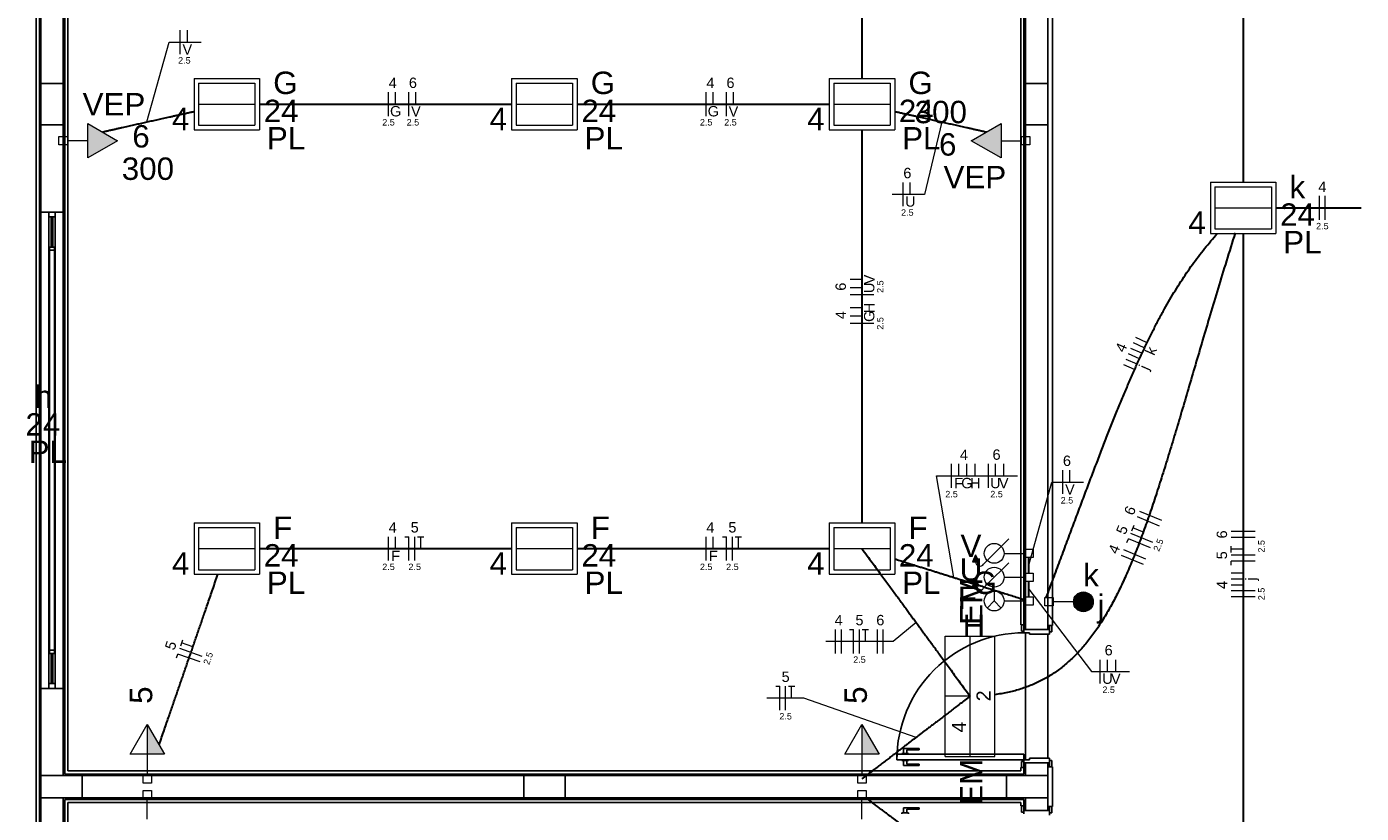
# Model space of a CAD drawing. Header units: millimetres. Extents: x -35 to 343, y 0 to 93.
# Tile 7 of 128: x -26.72 to -15.51, y 26.57 to 33.18. Entities that reach past the tile are written whole.
import ezdxf

# ---------------------------------------------------------------- set-up
doc = ezdxf.new("R2010")
doc.units = ezdxf.units.MM
for name, color, linetype, lineweight in [('EL-Condutos', 3, 'Continuous', 30), ('EL-Fios', 1, 'Continuous', 20), ('EL-Textos fios', 1, 'Continuous', 20), ('EL-Textos pontos', 2, 'Continuous', 20), ('P-SIMBOL', 3, 'Continuous', 20)]:
    doc.layers.add(name, color=color, linetype=linetype, lineweight=lineweight)
doc.styles.add('Arial', font='arial.ttf')

msp = doc.modelspace()

# ---------------------------------------------------------------- hatches: boundary and pattern name
at = {"layer": 'P-SIMBOL', "linetype": 'Continuous'}
for points in [[(-26.20702, 32.07939), (-25.95702, 32.22339), (-26.20702, 32.36839)], [(-18.53902, 32.36839), (-18.78902, 32.22339), (-18.53902, 32.07939)], [(-18.75302, 28.74439), (-18.78002, 28.68539), (-18.72702, 28.68539)], [(-18.75302, 28.54439), (-18.78002, 28.48539), (-18.72702, 28.48539)], [(-25.70702, 27.06939), (-25.70702, 27.31939), (-25.56202, 27.06939)], [(-19.70702, 27.06939), (-19.70702, 27.31939), (-19.56202, 27.06939)]]:
    msp.add_hatch(color=256, dxfattribs=at).paths.add_polyline_path(points)

# ---------------------------------------------------------------- linework, layer by layer
at = {"color": 1}
for p, q in [((-26.64002, 61.29039), (-26.64002, 15.19739)), ((-26.61302, 15.22339), (-26.61302, 61.29039)), ((-26.60002, 15.23739), (-26.60002, 61.29039)), ((-18.10702, 40.27039), (-18.10702, 28.15039)), ((-26.40002, 38.15739), (-26.40002, 26.90339)), ((-26.37302, 26.93039), (-26.37302, 38.13039)), ((-18.37302, 38.13039), (-18.37302, 28.15739)), ((-18.34702, 28.15739), (-18.34702, 38.15739)), ((-18.33302, 32.70339), (-18.33302, 38.17039)), ((-18.14702, 32.70339), (-18.14702, 38.17039)), ((-26.41302, 37.43739), (-26.41302, 27.62339)), ((-26.60002, 33.43739), (-26.60002, 32.70339)), ((-26.41302, 32.70339), (-26.41302, 33.43739)), ((-26.41302, 32.70339), (-26.60002, 32.70339)), ((-26.60002, 32.70339), (-26.60002, 32.35739)), ((-26.60002, 32.70339), (-26.41302, 32.70339)), ((-26.41302, 32.35739), (-26.41302, 32.70339)), ((-18.14702, 32.70339), (-18.33302, 32.70339)), ((-18.33302, 32.70339), (-18.33302, 32.35739)), ((-18.33302, 32.70339), (-18.14702, 32.70339)), ((-18.33302, 32.35739), (-18.33302, 32.70339)), ((-18.14702, 32.35739), (-18.14702, 32.70339)), ((-26.60002, 32.35739), (-26.41302, 32.35739)), ((-26.41302, 32.35739), (-26.60002, 32.35739)), ((-26.60002, 32.35739), (-26.60002, 31.62339)), ((-26.41302, 31.62339), (-26.41302, 32.35739)), ((-18.33302, 32.35739), (-18.14702, 32.35739)), ((-18.33302, 32.35739), (-18.33302, 28.11739)), ((-18.14702, 32.35739), (-18.33302, 32.35739)), ((-18.14702, 28.11739), (-18.14702, 32.35739)), ((-26.60002, 31.62339), (-26.53302, 31.62339)), ((-26.48002, 31.62339), (-26.53302, 31.62339)), ((-26.53302, 31.62339), (-26.53302, 31.58339)), ((-26.48002, 31.62339), (-26.41302, 31.62339)), ((-26.48002, 31.58339), (-26.48002, 31.62339)), ((-26.53302, 31.58339), (-26.48002, 31.58339)), ((-26.53302, 27.66339), (-26.53302, 31.58339)), ((-26.50002, 31.58339), (-26.51302, 31.58339)), ((-26.51302, 31.58339), (-26.51302, 31.33039)), ((-26.50002, 31.33039), (-26.50002, 31.58339)), ((-26.48002, 31.58339), (-26.48002, 27.66339)), ((-26.48702, 31.33039), (-26.52702, 31.33039)), ((-26.52702, 31.33039), (-26.52702, 31.30339)), ((-26.52702, 31.30339), (-26.48702, 31.30339)), ((-26.52702, 27.94339), (-26.52702, 31.30339)), ((-26.51302, 31.33039), (-26.50002, 31.33039)), ((-26.48702, 31.30339), (-26.48702, 31.33039)), ((-26.48702, 31.30339), (-26.48702, 27.94339)), ((-18.37302, 28.15739), (-18.36702, 28.15739)), ((-18.36702, 28.15739), (-18.34702, 28.15739)), ((-18.36702, 28.10339), (-18.36702, 28.15739)), ((-18.34702, 28.15739), (-18.33302, 28.15739)), ((-18.34702, 28.15739), (-18.34702, 28.10339)), ((-18.14702, 28.15039), (-18.13302, 28.15039)), ((-18.13302, 28.15039), (-18.11302, 28.15039)), ((-18.13302, 28.09739), (-18.13302, 28.15039)), ((-18.11302, 28.15039), (-18.10702, 28.15039)), ((-18.11302, 28.15039), (-18.11302, 28.09739)), ((-18.34702, 28.10339), (-18.36702, 28.10339)), ((-18.34702, 28.11739), (-18.13302, 28.11739)), ((-18.34702, 28.09039), (-18.34702, 28.10339)), ((-18.30002, 28.09039), (-18.34702, 28.09039)), ((-18.33302, 27.02339), (-18.33302, 28.09039)), ((-18.30002, 28.07739), (-18.30002, 28.09039)), ((-18.13302, 28.07739), (-18.30002, 28.07739)), ((-18.14702, 27.03739), (-18.14702, 28.07739)), ((-18.11302, 28.09739), (-18.13302, 28.09739)), ((-18.13302, 28.09739), (-18.13302, 28.07739)), ((-26.48702, 27.94339), (-26.52702, 27.94339)), ((-26.52702, 27.94339), (-26.52702, 27.91739)), ((-26.52702, 27.91739), (-26.48702, 27.91739)), ((-26.50002, 27.91739), (-26.51302, 27.91739)), ((-26.51302, 27.91739), (-26.51302, 27.66339)), ((-26.50002, 27.66339), (-26.50002, 27.91739)), ((-26.48702, 27.91739), (-26.48702, 27.94339)), ((-26.53302, 27.62339), (-26.60002, 27.62339)), ((-26.60002, 27.62339), (-26.60002, 26.89039)), ((-26.48002, 27.66339), (-26.53302, 27.66339)), ((-26.53302, 27.66339), (-26.53302, 27.62339)), ((-26.53302, 27.62339), (-26.48002, 27.62339)), ((-26.51302, 27.66339), (-26.50002, 27.66339)), ((-26.48002, 27.62339), (-26.48002, 27.66339)), ((-26.41302, 27.62339), (-26.48002, 27.62339)), ((-26.41302, 27.62339), (-26.41302, 26.89039)), ((-19.22602, 27.11939), (-19.35802, 27.11939)), ((-19.35802, 27.11939), (-19.35802, 27.07739)), ((-19.22602, 27.10739), (-19.22602, 27.11939)), ((-19.41302, 27.07039), (-18.34702, 27.07039)), ((-19.41302, 27.02339), (-19.41302, 27.07039)), ((-18.34702, 27.02339), (-19.41302, 27.02339)), ((-19.37302, 27.07039), (-19.37302, 27.07739)), ((-19.37302, 27.07739), (-19.34502, 27.07739)), ((-19.37302, 27.02339), (-19.37302, 27.01739)), ((-19.37302, 27.01739), (-19.34502, 27.01739)), ((-19.35802, 26.97439), (-19.35802, 27.01739)), ((-19.34502, 27.07739), (-19.31702, 27.07739)), ((-19.34502, 27.01739), (-19.31702, 27.01739)), ((-19.33102, 27.07739), (-19.33102, 27.10739)), ((-19.33102, 27.10739), (-19.22602, 27.10739)), ((-19.33102, 27.01739), (-19.33102, 26.98739)), ((-19.31702, 27.07739), (-19.31702, 27.07039)), ((-19.31702, 27.01739), (-19.31702, 27.02339)), ((-18.36702, 26.95739), (-18.36702, 27.01039)), ((-18.36702, 27.01039), (-18.34702, 27.01039)), ((-18.34702, 27.07039), (-18.34702, 27.02339)), ((-18.34702, 27.02339), (-18.30002, 27.02339)), ((-18.34702, 27.01039), (-18.34702, 27.02339)), ((-18.34702, 27.01039), (-18.34702, 26.95739)), ((-18.30002, 27.03739), (-18.13302, 27.03739)), ((-18.30002, 27.02339), (-18.30002, 27.03739)), ((-18.13302, 27.03739), (-18.13302, 27.01739)), ((-18.13302, 27.01739), (-18.11302, 27.01739)), ((-18.13302, 26.96339), (-18.13302, 27.01739)), ((-18.11302, 27.01739), (-18.11302, 26.96339)), ((-26.40002, 26.90339), (-18.34702, 26.90339)), ((-18.37302, 26.93039), (-26.37302, 26.93039)), ((-19.22602, 26.97439), (-19.35802, 26.97439)), ((-19.33102, 26.98739), (-19.22602, 26.98739)), ((-19.22602, 26.98739), (-19.22602, 26.97439)), ((-18.37302, 26.95739), (-18.37302, 26.93039)), ((-18.36702, 26.95739), (-18.37302, 26.95739)), ((-18.34702, 26.95739), (-18.36702, 26.95739)), ((-18.13302, 26.99739), (-18.34702, 26.99739)), ((-18.33302, 26.95739), (-18.34702, 26.95739)), ((-18.34702, 26.90339), (-18.34702, 26.95739)), ((-18.33302, 26.99739), (-18.33302, 26.89039)), ((-18.14702, 26.89039), (-18.14702, 26.99739)), ((-18.14702, 26.96339), (-18.13302, 26.96339)), ((-18.11302, 26.96339), (-18.13302, 26.96339)), ((-18.11302, 26.96339), (-18.10702, 26.96339)), ((-18.10702, 26.96339), (-18.10702, 26.63039)), ((-26.25302, 26.89039), (-26.60002, 26.89039)), ((-26.60002, 26.89039), (-26.60002, 26.70339)), ((-26.60002, 26.89039), (-26.41302, 26.89039)), ((-26.41302, 26.89039), (-18.33302, 26.89039)), ((-26.25302, 26.70339), (-26.25302, 26.89039)), ((-22.54702, 26.89039), (-26.25302, 26.89039)), ((-26.25302, 26.89039), (-26.25302, 26.70339)), ((-22.20002, 26.89039), (-22.54702, 26.89039)), ((-22.54702, 26.89039), (-22.54702, 26.70339)), ((-22.54702, 26.70339), (-22.54702, 26.89039)), ((-22.20002, 26.70339), (-22.20002, 26.89039)), ((-18.49302, 26.89039), (-22.20002, 26.89039)), ((-22.20002, 26.89039), (-22.20002, 26.70339)), ((-18.14702, 26.89039), (-18.49302, 26.89039)), ((-18.49302, 26.89039), (-18.49302, 26.70339)), ((-18.49302, 26.70339), (-18.49302, 26.89039)), ((-18.33302, 26.89039), (-18.14702, 26.89039)), ((-18.14702, 26.70339), (-18.14702, 26.89039)), ((-26.60002, 26.70339), (-26.25302, 26.70339)), ((-26.41302, 26.70339), (-26.60002, 26.70339)), ((-26.60002, 26.70339), (-26.60002, 25.97039)), ((-26.41302, 25.97039), (-26.41302, 26.70339)), ((-18.33302, 26.70339), (-26.41302, 26.70339)), ((-18.34702, 26.69039), (-26.40002, 26.69039)), ((-26.40002, 26.69039), (-26.40002, 25.97039)), ((-26.25302, 26.70339), (-22.54702, 26.70339)), ((-22.54702, 26.70339), (-22.20002, 26.70339)), ((-22.20002, 26.70339), (-18.49302, 26.70339)), ((-18.49302, 26.70339), (-18.14702, 26.70339)), ((-18.34702, 26.63739), (-18.34702, 26.69039)), ((-18.14702, 26.70339), (-18.33302, 26.70339)), ((-18.33302, 26.70339), (-18.33302, 26.59739)), ((-18.14702, 26.59739), (-18.14702, 26.70339)), ((-26.37302, 26.66339), (-18.37302, 26.66339)), ((-26.37302, 25.97039), (-26.37302, 26.66339)), ((-19.37302, 26.57039), (-19.37302, 26.57739)), ((-19.37302, 26.57739), (-19.34502, 26.57739)), ((-19.22602, 26.61939), (-19.35802, 26.61939)), ((-19.35802, 26.61939), (-19.35802, 26.57739)), ((-19.34502, 26.57739), (-19.31702, 26.57739)), ((-19.33102, 26.57739), (-19.33102, 26.60739)), ((-19.33102, 26.60739), (-19.22602, 26.60739)), ((-19.31702, 26.57739), (-19.31702, 26.57039)), ((-19.22602, 26.60739), (-19.22602, 26.61939)), ((-18.37302, 26.66339), (-18.37302, 26.63739)), ((-18.37302, 26.63739), (-18.36702, 26.63739)), ((-18.34702, 26.63739), (-18.36702, 26.63739)), ((-18.36702, 26.63739), (-18.36702, 26.58339)), ((-18.36702, 26.58339), (-18.34702, 26.58339)), ((-18.34702, 26.63739), (-18.33302, 26.63739)), ((-18.34702, 26.58339), (-18.34702, 26.63739)), ((-18.13302, 26.59739), (-18.34702, 26.59739)), ((-18.34702, 26.58339), (-18.34702, 26.57039)), ((-18.14702, 26.63039), (-18.13302, 26.63039)), ((-18.11302, 26.63039), (-18.13302, 26.63039)), ((-18.13302, 26.63039), (-18.13302, 26.57739)), ((-18.13302, 26.57739), (-18.11302, 26.57739)), ((-18.13302, 26.55739), (-18.13302, 26.57739)), ((-18.11302, 26.63039), (-18.10702, 26.63039)), ((-18.11302, 26.57739), (-18.11302, 26.63039))]:
    msp.add_line(p, q, dxfattribs=at)
msp.add_arc((-18.34702, 27.02339), 1.06667, 89.9678, 179.968, dxfattribs=at)
at = {"layer": 'EL-Condutos', "linetype": 'Continuous'}
for points in [[(-16.50702, 38.02873), (-16.50702, 37.73719), (-16.50702, 37.46353), (-16.50702, 37.20646), (-16.50702, 36.96471), (-16.50702, 36.737), (-16.50702, 36.52206), (-16.50702, 36.3186), (-16.50702, 36.12536), (-16.50702, 35.94105), (-16.50702, 35.76441), (-16.50702, 35.59415), (-16.50702, 35.42899), (-16.50702, 35.26766), (-16.50702, 35.10889), (-16.50702, 34.95139), (-16.50702, 34.79389), (-16.50702, 34.63512), (-16.50702, 34.47379), (-16.50702, 34.30864), (-16.50702, 34.13837), (-16.50702, 33.96173), (-16.50702, 33.77742), (-16.50702, 33.58418), (-16.50702, 33.38073), (-16.50702, 33.16579), (-16.50702, 32.93808), (-16.50702, 32.69633), (-16.50702, 32.43926), (-16.50702, 32.16559), (-16.50702, 31.87405)], [(-19.70702, 36.04819), (-19.70702, 35.89444), (-19.70702, 35.74973), (-19.70702, 35.61341), (-19.70702, 35.48484), (-19.70702, 35.36338), (-19.70702, 35.24837), (-19.70702, 35.13917), (-19.70702, 35.03514), (-19.70702, 34.93562), (-19.70702, 34.83998), (-19.70702, 34.74757), (-19.70702, 34.65774), (-19.70702, 34.56984), (-19.70702, 34.48323), (-19.70702, 34.39727), (-19.70702, 34.3113), (-19.70702, 34.22468), (-19.70702, 34.13677), (-19.70702, 34.04692), (-19.70702, 33.95448), (-19.70702, 33.85881), (-19.70702, 33.75926), (-19.70702, 33.65518), (-19.70702, 33.54594), (-19.70702, 33.43087), (-19.70702, 33.30935), (-19.70702, 33.18072), (-19.70702, 33.04433), (-19.70702, 32.89954), (-19.70702, 32.74571)], [(-24.76337, 32.53039), (-24.66823, 32.53039), (-24.57821, 32.53039), (-24.49293, 32.53039), (-24.41203, 32.53039), (-24.33515, 32.53039), (-24.26192, 32.53039), (-24.19198, 32.53039), (-24.12496, 32.53039), (-24.06049, 32.53039), (-23.99821, 32.53039), (-23.93776, 32.53039), (-23.87877, 32.53039), (-23.82087, 32.53039), (-23.7637, 32.53039), (-23.70689, 32.53039), (-23.65008, 32.53039), (-23.5929, 32.53039), (-23.53499, 32.53039), (-23.47598, 32.53039), (-23.41551, 32.53039), (-23.35321, 32.53039), (-23.28871, 32.53039), (-23.22165, 32.53039), (-23.15167, 32.53039), (-23.07839, 32.53039), (-23.00146, 32.53039), (-22.92051, 32.53039), (-22.83517, 32.53039), (-22.74507, 32.53039), (-22.64986, 32.53039)], [(-22.09638, 32.53039), (-22.00123, 32.53039), (-21.91121, 32.53039), (-21.82593, 32.53039), (-21.74504, 32.53039), (-21.66816, 32.53039), (-21.59493, 32.53039), (-21.525, 32.53039), (-21.45798, 32.53039), (-21.39352, 32.53039), (-21.33126, 32.53039), (-21.27082, 32.53039), (-21.21184, 32.53039), (-21.15396, 32.53039), (-21.0968, 32.53039), (-21.04002, 32.53039), (-20.98323, 32.53039), (-20.92608, 32.53039), (-20.86819, 32.53039), (-20.80921, 32.53039), (-20.74877, 32.53039), (-20.68651, 32.53039), (-20.62205, 32.53039), (-20.55503, 32.53039), (-20.4851, 32.53039), (-20.41187, 32.53039), (-20.335, 32.53039), (-20.2541, 32.53039), (-20.16882, 32.53039), (-20.0788, 32.53039), (-19.98366, 32.53039)], [(-26.08371, 32.29731), (-26.05345, 32.3041), (-26.02429, 32.31064), (-25.99617, 32.31695), (-25.96899, 32.32305), (-25.94266, 32.32895), (-25.91711, 32.33468), (-25.89225, 32.34025), (-25.86799, 32.34568), (-25.84425, 32.351), (-25.82095, 32.35622), (-25.798, 32.36136), (-25.77531, 32.36644), (-25.75281, 32.37147), (-25.7304, 32.37648), (-25.708, 32.38149), (-25.68553, 32.38651), (-25.66291, 32.39157), (-25.64004, 32.39667), (-25.61684, 32.40185), (-25.59324, 32.40712), (-25.56913, 32.4125), (-25.54445, 32.41801), (-25.5191, 32.42366), (-25.493, 32.42948), (-25.46607, 32.43548), (-25.43821, 32.44169), (-25.40936, 32.44812), (-25.37941, 32.4548), (-25.34829, 32.46173), (-25.31591, 32.46894)], [(-19.43111, 32.46894), (-19.39874, 32.46173), (-19.36761, 32.4548), (-19.33767, 32.44812), (-19.3088, 32.44169), (-19.28095, 32.43548), (-19.25401, 32.42948), (-19.2279, 32.42366), (-19.20255, 32.41801), (-19.17786, 32.4125), (-19.15374, 32.40712), (-19.13013, 32.40185), (-19.10692, 32.39667), (-19.08404, 32.39157), (-19.0614, 32.38651), (-19.03892, 32.38149), (-19.0165, 32.37648), (-18.99408, 32.37147), (-18.97156, 32.36644), (-18.94885, 32.36136), (-18.92588, 32.35622), (-18.90255, 32.351), (-18.87879, 32.34568), (-18.8545, 32.34025), (-18.82961, 32.33468), (-18.80403, 32.32895), (-18.77767, 32.32305), (-18.75045, 32.31695), (-18.72229, 32.31064), (-18.6931, 32.3041), (-18.66279, 32.29731)], [(-19.70702, 32.31507), (-19.70702, 32.16124), (-19.70702, 32.01645), (-19.70702, 31.88007), (-19.70702, 31.75143), (-19.70702, 31.62991), (-19.70702, 31.51485), (-19.70702, 31.4056), (-19.70702, 31.30153), (-19.70702, 31.20198), (-19.70702, 31.1063), (-19.70702, 31.01387), (-19.70702, 30.92401), (-19.70702, 30.8361), (-19.70702, 30.74948), (-19.70702, 30.66352), (-19.70702, 30.57755), (-19.70702, 30.49094), (-19.70702, 30.40305), (-19.70702, 30.31321), (-19.70702, 30.2208), (-19.70702, 30.12516), (-19.70702, 30.02564), (-19.70702, 29.92161), (-19.70702, 29.81241), (-19.70702, 29.69741), (-19.70702, 29.57594), (-19.70702, 29.44737), (-19.70702, 29.31106), (-19.70702, 29.16635), (-19.70702, 29.01259)], [(-16.23152, 31.65939), (-16.20319, 31.65939), (-16.17596, 31.65939), (-16.14977, 31.65939), (-16.12451, 31.65939), (-16.1001, 31.65939), (-16.07647, 31.65939), (-16.05351, 31.65939), (-16.03115, 31.65939), (-16.00929, 31.65939), (-15.98786, 31.65939), (-15.96676, 31.65939), (-15.94591, 31.65939), (-15.92523, 31.65939), (-15.90462, 31.65939), (-15.884, 31.65939), (-15.86328, 31.65939), (-15.84238, 31.65939), (-15.82121, 31.65939), (-15.79969, 31.65939), (-15.77772, 31.65939), (-15.75523, 31.65939), (-15.73212, 31.65939), (-15.70831, 31.65939), (-15.68372, 31.65939), (-15.65825, 31.65939), (-15.63182, 31.65939), (-15.60434, 31.65939), (-15.57574, 31.65939), (-15.54591, 31.65939), (-15.51478, 31.65939)], [(-16.57401, 31.44874), (-16.64727, 31.21329), (-16.71693, 30.98483), (-16.78334, 30.76339), (-16.84682, 30.54902), (-16.90772, 30.34174), (-16.96638, 30.14159), (-17.02315, 29.94862), (-17.07837, 29.76284), (-17.13238, 29.58431), (-17.18553, 29.41305), (-17.23814, 29.2491), (-17.29057, 29.09249), (-17.34317, 28.94327), (-17.39626, 28.80146), (-17.45019, 28.6671), (-17.50531, 28.54023), (-17.56195, 28.42088), (-17.62047, 28.3091), (-17.68119, 28.2049), (-17.74447, 28.10834), (-17.81064, 28.01944), (-17.88005, 27.93824), (-17.95304, 27.86478), (-18.02995, 27.79908), (-18.11112, 27.7412), (-18.1969, 27.69116), (-18.28763, 27.649), (-18.38364, 27.61475), (-18.48529, 27.58844), (-18.59291, 27.57013)], [(-18.15956, 28.38634), (-18.10119, 28.54257), (-18.04475, 28.69402), (-17.99011, 28.84079), (-17.93714, 28.98299), (-17.88572, 29.12074), (-17.83571, 29.25415), (-17.78699, 29.38332), (-17.73941, 29.50839), (-17.69287, 29.62944), (-17.64721, 29.7466), (-17.60232, 29.85998), (-17.55806, 29.9697), (-17.51431, 30.07585), (-17.47093, 30.17856), (-17.42779, 30.27793), (-17.38477, 30.37409), (-17.34174, 30.46713), (-17.29856, 30.55718), (-17.2551, 30.64434), (-17.21124, 30.72873), (-17.16685, 30.81045), (-17.12179, 30.88963), (-17.07594, 30.96637), (-17.02917, 31.04079), (-16.98134, 31.11299), (-16.93233, 31.18309), (-16.882, 31.25119), (-16.83023, 31.31743), (-16.77689, 31.38189), (-16.72185, 31.44471)], [(-16.50702, 31.44466), (-16.50702, 31.15304), (-16.50702, 30.87929), (-16.50702, 30.62214), (-16.50702, 30.38032), (-16.50702, 30.15255), (-16.50702, 29.93754), (-16.50702, 29.73403), (-16.50702, 29.54074), (-16.50702, 29.35639), (-16.50702, 29.1797), (-16.50702, 29.00939), (-16.50702, 28.8442), (-16.50702, 28.68284), (-16.50702, 28.52404), (-16.50702, 28.36652), (-16.50702, 28.209), (-16.50702, 28.0502), (-16.50702, 27.88886), (-16.50702, 27.72369), (-16.50702, 27.55341), (-16.50702, 27.37676), (-16.50702, 27.19244), (-16.50702, 26.9992), (-16.50702, 26.79574), (-16.50702, 26.58079), (-16.50702, 26.35308), (-16.50702, 26.11133), (-16.50702, 25.85426), (-16.50702, 25.58059), (-16.50702, 25.28905)], [(-24.76337, 28.79739), (-24.66823, 28.79739), (-24.57821, 28.79739), (-24.49293, 28.79739), (-24.41203, 28.79739), (-24.33515, 28.79739), (-24.26192, 28.79739), (-24.19198, 28.79739), (-24.12496, 28.79739), (-24.06049, 28.79739), (-23.99821, 28.79739), (-23.93776, 28.79739), (-23.87877, 28.79739), (-23.82087, 28.79739), (-23.7637, 28.79739), (-23.70689, 28.79739), (-23.65008, 28.79739), (-23.5929, 28.79739), (-23.53499, 28.79739), (-23.47598, 28.79739), (-23.41551, 28.79739), (-23.35321, 28.79739), (-23.28871, 28.79739), (-23.22165, 28.79739), (-23.15167, 28.79739), (-23.07839, 28.79739), (-23.00146, 28.79739), (-22.92051, 28.79739), (-22.83517, 28.79739), (-22.74507, 28.79739), (-22.64986, 28.79739)], [(-22.09638, 28.79739), (-22.00123, 28.79739), (-21.91121, 28.79739), (-21.82593, 28.79739), (-21.74504, 28.79739), (-21.66816, 28.79739), (-21.59493, 28.79739), (-21.525, 28.79739), (-21.45798, 28.79739), (-21.39352, 28.79739), (-21.33126, 28.79739), (-21.27082, 28.79739), (-21.21184, 28.79739), (-21.15396, 28.79739), (-21.0968, 28.79739), (-21.04002, 28.79739), (-20.98323, 28.79739), (-20.92608, 28.79739), (-20.86819, 28.79739), (-20.80921, 28.79739), (-20.74877, 28.79739), (-20.68651, 28.79739), (-20.62205, 28.79739), (-20.55503, 28.79739), (-20.4851, 28.79739), (-20.41187, 28.79739), (-20.335, 28.79739), (-20.2541, 28.79739), (-20.16882, 28.79739), (-20.0788, 28.79739), (-19.98366, 28.79739)], [(-19.70702, 28.79739), (-19.6631, 28.73741), (-19.622, 28.68129), (-19.58353, 28.62875), (-19.54748, 28.57952), (-19.51365, 28.53332), (-19.48184, 28.48987), (-19.45185, 28.44891), (-19.42347, 28.41014), (-19.39651, 28.37331), (-19.37076, 28.33813), (-19.34602, 28.30433), (-19.32209, 28.27163), (-19.29877, 28.23976), (-19.27585, 28.20844), (-19.25314, 28.17739), (-19.23043, 28.14635), (-19.20753, 28.11502), (-19.18422, 28.08315), (-19.16032, 28.05045), (-19.13561, 28.01665), (-19.1099, 27.98147), (-19.08298, 27.94464), (-19.05465, 27.90588), (-19.02471, 27.86491), (-18.99297, 27.82147), (-18.95921, 27.77526), (-18.92323, 27.72603), (-18.88484, 27.67349), (-18.84384, 27.61737), (-18.80002, 27.55739)], [(-19.43107, 28.71067), (-19.38906, 28.69746), (-19.3491, 28.6849), (-19.31102, 28.67294), (-19.27465, 28.6615), (-19.2398, 28.65055), (-19.20629, 28.64002), (-19.17396, 28.62986), (-19.14261, 28.62001), (-19.11208, 28.61041), (-19.08219, 28.60102), (-19.05275, 28.59176), (-19.02359, 28.5826), (-18.99453, 28.57347), (-18.9654, 28.56431), (-18.93601, 28.55507), (-18.90619, 28.5457), (-18.87576, 28.53614), (-18.84454, 28.52633), (-18.81235, 28.51621), (-18.77902, 28.50574), (-18.74437, 28.49485), (-18.70822, 28.48349), (-18.6704, 28.4716), (-18.63071, 28.45912), (-18.589, 28.44601), (-18.54507, 28.43221), (-18.49875, 28.41765), (-18.44987, 28.40229), (-18.39824, 28.38606), (-18.34369, 28.36892)], [(-18.30702, 28.59228), (-18.30702, 28.59778), (-18.30702, 28.60304), (-18.30702, 28.60807), (-18.30702, 28.6129), (-18.30702, 28.61753), (-18.30702, 28.62198), (-18.30702, 28.62628), (-18.30702, 28.63044), (-18.30702, 28.63447), (-18.30702, 28.6384), (-18.30702, 28.64224), (-18.30702, 28.64601), (-18.30702, 28.64972), (-18.30702, 28.6534), (-18.30702, 28.65706), (-18.30702, 28.66072), (-18.30702, 28.66439), (-18.30702, 28.6681), (-18.30702, 28.67185), (-18.30702, 28.67568), (-18.30702, 28.67959), (-18.30702, 28.6836), (-18.30702, 28.68773), (-18.30702, 28.692), (-18.30702, 28.69643), (-18.30702, 28.70103), (-18.30702, 28.70581), (-18.30702, 28.71081), (-18.30702, 28.71602), (-18.30702, 28.72148)], [(-25.60803, 27.14997), (-25.58683, 27.21135), (-25.5667, 27.26966), (-25.54754, 27.32513), (-25.52929, 27.37798), (-25.51186, 27.42845), (-25.49518, 27.47676), (-25.47917, 27.52314), (-25.46374, 27.56782), (-25.44883, 27.61102), (-25.43435, 27.65299), (-25.42021, 27.69394), (-25.40636, 27.7341), (-25.39269, 27.77371), (-25.37915, 27.81298), (-25.36564, 27.85216), (-25.35208, 27.89146), (-25.33841, 27.93111), (-25.32454, 27.97135), (-25.31039, 28.0124), (-25.29589, 28.05449), (-25.28095, 28.09785), (-25.26549, 28.14271), (-25.24944, 28.1893), (-25.23272, 28.23783), (-25.21525, 28.28855), (-25.19695, 28.34169), (-25.17774, 28.39746), (-25.15755, 28.45609), (-25.13629, 28.51783), (-25.11388, 28.58289)], [(-18.30702, 28.39228), (-18.30702, 28.39778), (-18.30702, 28.40304), (-18.30702, 28.40807), (-18.30702, 28.4129), (-18.30702, 28.41753), (-18.30702, 28.42198), (-18.30702, 28.42628), (-18.30702, 28.43044), (-18.30702, 28.43447), (-18.30702, 28.4384), (-18.30702, 28.44224), (-18.30702, 28.44601), (-18.30702, 28.44972), (-18.30702, 28.4534), (-18.30702, 28.45706), (-18.30702, 28.46072), (-18.30702, 28.46439), (-18.30702, 28.4681), (-18.30702, 28.47185), (-18.30702, 28.47568), (-18.30702, 28.47959), (-18.30702, 28.4836), (-18.30702, 28.48773), (-18.30702, 28.492), (-18.30702, 28.49643), (-18.30702, 28.50103), (-18.30702, 28.50581), (-18.30702, 28.51081), (-18.30702, 28.51602), (-18.30702, 28.52148)], [(-18.80002, 27.55739), (-18.84384, 27.52382), (-18.88484, 27.49241), (-18.92323, 27.46301), (-18.95921, 27.43545), (-18.99297, 27.4096), (-19.02471, 27.38528), (-19.05465, 27.36235), (-19.08298, 27.34066), (-19.1099, 27.32004), (-19.13561, 27.30035), (-19.16032, 27.28144), (-19.18422, 27.26314), (-19.20753, 27.2453), (-19.23043, 27.22777), (-19.25314, 27.21039), (-19.27585, 27.19302), (-19.29877, 27.17549), (-19.32209, 27.15765), (-19.34602, 27.13935), (-19.37076, 27.12043), (-19.39651, 27.10074), (-19.42347, 27.08013), (-19.45185, 27.05843), (-19.48184, 27.0355), (-19.51365, 27.01119), (-19.54748, 26.98533), (-19.58353, 26.95778), (-19.622, 26.92837), (-19.6631, 26.89696), (-19.70702, 26.86339)], [(-19.00802, 26.19626), (-19.03259, 26.21504), (-19.05607, 26.23297), (-19.07854, 26.25013), (-19.10012, 26.26661), (-19.12089, 26.28248), (-19.14096, 26.29781), (-19.16043, 26.31268), (-19.17939, 26.32717), (-19.19796, 26.34135), (-19.21622, 26.35531), (-19.23428, 26.3691), (-19.25223, 26.38282), (-19.27019, 26.39654), (-19.28824, 26.41033), (-19.30649, 26.42428), (-19.32503, 26.43845), (-19.34397, 26.45292), (-19.3634, 26.46777), (-19.38344, 26.48308), (-19.40416, 26.49892), (-19.42569, 26.51537), (-19.4481, 26.5325), (-19.47152, 26.5504), (-19.49602, 26.56913), (-19.52173, 26.58877), (-19.54872, 26.60941), (-19.57711, 26.6311), (-19.607, 26.65395), (-19.63848, 26.678), (-19.67165, 26.70336)]]:
    msp.add_spline(points, degree=3, dxfattribs=at)
at = {"layer": 'EL-Fios'}
for p, q in [((-25.43102, 32.95139), (-25.43102, 33.15139)), ((-25.37102, 33.05139), (-25.37102, 33.15139)), ((-23.68202, 32.43039), (-23.68202, 32.63039)), ((-23.62202, 32.53039), (-23.62202, 32.63039)), ((-23.51202, 32.43039), (-23.51202, 32.63039)), ((-23.45202, 32.53039), (-23.45202, 32.63039)), ((-21.01502, 32.43039), (-21.01502, 32.63039)), ((-20.95502, 32.53039), (-20.95502, 32.63039)), ((-20.84502, 32.43039), (-20.84502, 32.63039)), ((-20.78602, 32.53039), (-20.78602, 32.63039)), ((-19.36002, 31.67239), (-19.36002, 31.87239)), ((-19.30102, 31.77239), (-19.30102, 31.87239)), ((-15.86702, 31.55939), (-15.86702, 31.75939)), ((-15.81702, 31.55939), (-15.81702, 31.75939)), ((-19.70702, 31.05739), (-19.80702, 31.05739)), ((-19.70702, 30.98739), (-19.80702, 30.98739)), ((-19.60702, 30.92839), (-19.80702, 30.92839)), ((-19.70702, 30.81839), (-19.80702, 30.81839)), ((-19.70702, 30.74839), (-19.80702, 30.74839)), ((-19.60702, 30.68839), (-19.80702, 30.68839)), ((-17.35702, 30.43839), (-17.44902, 30.47839)), ((-17.33702, 30.48339), (-17.42802, 30.52439)), ((-17.31702, 30.52939), (-17.40802, 30.56939)), ((-17.39702, 30.34639), (-17.48902, 30.38639)), ((-17.37702, 30.39239), (-17.46902, 30.43239)), ((-17.41802, 30.30039), (-17.50902, 30.34139)), ((-18.95502, 29.30839), (-18.95502, 29.50839)), ((-18.89502, 29.40839), (-18.89502, 29.50839)), ((-18.82602, 29.40839), (-18.82602, 29.50839)), ((-18.75602, 29.40839), (-18.75602, 29.50839)), ((-18.64602, 29.30839), (-18.64602, 29.50839)), ((-18.58702, 29.40839), (-18.58702, 29.50839)), ((-18.51702, 29.40839), (-18.51702, 29.50839)), ((-18.02002, 29.25639), (-18.02002, 29.45639)), ((-17.96102, 29.35639), (-17.96102, 29.45639)), ((-17.20902, 28.98639), (-17.39302, 29.06339)), ((-17.19002, 29.03339), (-17.37402, 29.10939)), ((-17.26602, 28.84839), (-17.45102, 28.92539)), ((-17.44202, 28.94639), (-17.42202, 28.99539)), ((-17.33902, 28.93239), (-17.43202, 28.97139)), ((-16.40702, 28.94139), (-16.60702, 28.94139)), ((-23.68202, 28.69739), (-23.68202, 28.89739)), ((-23.62202, 28.79739), (-23.62202, 28.89739)), ((-23.54502, 28.89739), (-23.51202, 28.89739)), ((-23.51202, 28.69739), (-23.51202, 28.89739)), ((-23.46202, 28.69739), (-23.46202, 28.89739)), ((-23.43902, 28.89739), (-23.38502, 28.89739)), ((-23.41202, 28.79739), (-23.41202, 28.89739)), ((-21.01502, 28.69739), (-21.01502, 28.89739)), ((-20.95502, 28.79739), (-20.95502, 28.89739)), ((-20.87902, 28.89739), (-20.84502, 28.89739)), ((-20.84502, 28.69739), (-20.84502, 28.89739)), ((-20.79502, 28.69739), (-20.79502, 28.89739)), ((-20.77202, 28.89739), (-20.71902, 28.89739)), ((-20.74502, 28.79739), (-20.74502, 28.89739)), ((-17.48302, 28.84839), (-17.47002, 28.87839)), ((-17.28502, 28.80239), (-17.47002, 28.87839)), ((-16.40702, 28.89139), (-16.60702, 28.89139)), ((-16.60702, 28.76539), (-16.60702, 28.81839)), ((-17.34302, 28.66339), (-17.52802, 28.74039)), ((-17.32402, 28.70939), (-17.50802, 28.78639)), ((-16.50702, 28.79139), (-16.60702, 28.79139)), ((-16.40702, 28.74139), (-16.60702, 28.74139)), ((-16.40702, 28.69139), (-16.60702, 28.69139)), ((-16.60702, 28.65839), (-16.60702, 28.69139)), ((-16.50702, 28.59139), (-16.60702, 28.59139)), ((-16.50702, 28.54139), (-16.60702, 28.54139)), ((-16.50702, 28.49139), (-16.60702, 28.49139)), ((-16.40702, 28.44139), (-16.60702, 28.44139)), ((-16.40702, 28.39139), (-16.60702, 28.39139)), ((-25.42702, 27.98039), (-25.41002, 28.03039)), ((-19.92802, 27.91739), (-19.92802, 28.11739)), ((-19.87802, 27.91739), (-19.87802, 28.11739)), ((-19.81202, 28.11739), (-19.77802, 28.11739)), ((-19.77802, 27.91739), (-19.77802, 28.11739)), ((-19.72802, 27.91739), (-19.72802, 28.11739)), ((-19.70502, 28.11739), (-19.65202, 28.11739)), ((-19.67802, 28.01739), (-19.67802, 28.11739)), ((-19.57802, 27.91739), (-19.57802, 28.11739)), ((-19.52802, 27.91739), (-19.52802, 28.11739)), ((-25.46202, 27.87939), (-25.45102, 27.91039)), ((-25.26202, 27.84539), (-25.45102, 27.91039)), ((-25.24602, 27.89239), (-25.43502, 27.95839)), ((-25.32402, 27.97239), (-25.41902, 28.00539)), ((-17.70602, 27.66439), (-17.70602, 27.86439)), ((-17.64602, 27.76439), (-17.64602, 27.86439)), ((-17.57602, 27.76439), (-17.57602, 27.86439)), ((-20.43102, 27.64139), (-20.39802, 27.64139)), ((-20.39802, 27.44139), (-20.39802, 27.64139)), ((-20.34802, 27.44139), (-20.34802, 27.64139)), ((-20.32402, 27.64139), (-20.27102, 27.64139)), ((-20.29802, 27.54139), (-20.29802, 27.64139))]:
    msp.add_line(p, q, dxfattribs=at)
at = {"layer": 'EL-Textos fios'}
for p, q in [((-25.70972, 32.38109), (-25.52352, 33.05139)), ((-25.52352, 33.05139), (-25.25612, 33.05139)), ((-19.03722, 32.38109), (-19.18292, 31.77239)), ((-19.18292, 31.77239), (-19.45352, 31.77239)), ((-18.93662, 28.55529), (-19.08252, 29.40839)), ((-19.08252, 29.40839), (-18.40212, 29.40839)), ((-18.30702, 28.65739), (-18.11352, 29.35639)), ((-18.11352, 29.35639), (-17.84612, 29.35639)), ((-18.30702, 28.45739), (-17.78102, 27.76439)), ((-19.25312, 28.17739), (-19.44482, 28.01739)), ((-19.44482, 28.01739), (-20.01122, 28.01739)), ((-17.78102, 27.76439), (-17.46112, 27.76439)), ((-20.19602, 27.54139), (-20.50602, 27.54139)), ((-19.25312, 27.21039), (-20.19602, 27.54139))]:
    msp.add_line(p, q, dxfattribs=at)
at = {"layer": 'P-SIMBOL'}
for p, q in [((-25.31502, 32.74539), (-24.76502, 32.74539)), ((-25.31502, 32.74539), (-25.31502, 32.31539)), ((-24.76502, 32.74539), (-24.76502, 32.31539)), ((-22.64902, 32.74539), (-22.09802, 32.74539)), ((-22.64902, 32.74539), (-22.64902, 32.31539)), ((-22.09802, 32.74539), (-22.09802, 32.31539)), ((-19.98202, 32.74539), (-19.43102, 32.74539)), ((-19.98202, 32.74539), (-19.98202, 32.31539)), ((-19.43102, 32.74539), (-19.43102, 32.31539)), ((-25.27702, 32.70739), (-24.80302, 32.70739)), ((-25.27702, 32.70739), (-24.80302, 32.70739)), ((-25.27702, 32.70739), (-25.27702, 32.35339)), ((-24.80302, 32.70739), (-24.80302, 32.35339)), ((-22.61002, 32.70739), (-22.13602, 32.70739)), ((-22.61002, 32.70739), (-22.13602, 32.70739)), ((-22.61002, 32.70739), (-22.61002, 32.35339)), ((-22.13602, 32.70739), (-22.13602, 32.35339)), ((-19.94402, 32.70739), (-19.47002, 32.70739)), ((-19.94402, 32.70739), (-19.47002, 32.70739)), ((-19.94402, 32.70739), (-19.94402, 32.35339)), ((-19.47002, 32.70739), (-19.47002, 32.35339)), ((-25.27702, 32.53039), (-24.80302, 32.53039)), ((-22.61002, 32.53039), (-22.13602, 32.53039)), ((-19.94402, 32.53039), (-19.47002, 32.53039)), ((-26.20702, 32.07939), (-26.20702, 32.36839)), ((-26.20702, 32.36839), (-25.95702, 32.22339)), ((-25.31502, 32.31539), (-24.76502, 32.31539)), ((-25.27702, 32.35339), (-24.80302, 32.35339)), ((-22.64902, 32.31539), (-22.09802, 32.31539)), ((-22.61002, 32.35339), (-22.13602, 32.35339)), ((-19.98202, 32.31539), (-19.43102, 32.31539)), ((-19.94402, 32.35339), (-19.47002, 32.35339)), ((-18.78902, 32.22339), (-18.53902, 32.36839)), ((-18.53902, 32.36839), (-18.53902, 32.07939)), ((-26.44902, 32.18839), (-26.44902, 32.25939)), ((-26.44902, 32.25939), (-26.37802, 32.25939)), ((-26.37802, 32.18839), (-26.44902, 32.18839)), ((-26.37802, 32.25939), (-26.37802, 32.18839)), ((-26.20702, 32.22339), (-26.37802, 32.22339)), ((-25.95702, 32.22339), (-26.20702, 32.07939)), ((-18.53902, 32.07939), (-18.78902, 32.22339)), ((-18.53902, 32.22339), (-18.36902, 32.22339)), ((-18.36902, 32.18839), (-18.36902, 32.25939)), ((-18.36902, 32.25939), (-18.29802, 32.25939)), ((-18.29802, 32.18839), (-18.36902, 32.18839)), ((-18.29802, 32.25939), (-18.29802, 32.18839)), ((-16.78202, 31.87439), (-16.23102, 31.87439)), ((-16.78202, 31.87439), (-16.78202, 31.44439)), ((-16.74402, 31.83539), (-16.27002, 31.83539)), ((-16.74402, 31.83539), (-16.27002, 31.83539)), ((-16.74402, 31.83539), (-16.74402, 31.48239)), ((-16.27002, 31.83539), (-16.27002, 31.48239)), ((-16.23102, 31.87439), (-16.23102, 31.44439)), ((-16.74402, 31.65939), (-16.27002, 31.65939)), ((-16.78202, 31.44439), (-16.23102, 31.44439)), ((-16.74402, 31.48239), (-16.27002, 31.48239)), ((-25.31502, 29.01239), (-24.76502, 29.01239)), ((-25.31502, 29.01239), (-25.31502, 28.58239)), ((-25.27702, 28.97339), (-24.80302, 28.97339)), ((-25.27702, 28.97339), (-24.80302, 28.97339)), ((-25.27702, 28.97339), (-25.27702, 28.62039)), ((-24.80302, 28.97339), (-24.80302, 28.62039)), ((-24.76502, 29.01239), (-24.76502, 28.58239)), ((-22.64902, 29.01239), (-22.09802, 29.01239)), ((-22.64902, 29.01239), (-22.64902, 28.58239)), ((-22.61002, 28.97339), (-22.13602, 28.97339)), ((-22.61002, 28.97339), (-22.13602, 28.97339)), ((-22.61002, 28.97339), (-22.61002, 28.62039)), ((-22.13602, 28.97339), (-22.13602, 28.62039)), ((-22.09802, 29.01239), (-22.09802, 28.58239)), ((-19.98202, 29.01239), (-19.43102, 29.01239)), ((-19.98202, 29.01239), (-19.98202, 28.58239)), ((-19.94402, 28.97339), (-19.47002, 28.97339)), ((-19.94402, 28.97339), (-19.47002, 28.97339)), ((-19.94402, 28.97339), (-19.94402, 28.62039)), ((-19.47002, 28.97339), (-19.47002, 28.62039)), ((-19.43102, 29.01239), (-19.43102, 28.58239)), ((-25.27702, 28.79739), (-24.80302, 28.79739)), ((-22.61002, 28.79739), (-22.13602, 28.79739)), ((-19.94402, 28.79739), (-19.47002, 28.79739)), ((-18.65502, 28.69839), (-18.47502, 28.87839)), ((-18.75302, 28.74439), (-18.78002, 28.68539)), ((-18.78002, 28.68539), (-18.72702, 28.68539)), ((-18.75302, 28.74439), (-18.72702, 28.68539)), ((-18.68602, 28.66739), (-18.65502, 28.69839)), ((-18.51302, 28.75739), (-18.34202, 28.75739)), ((-18.34202, 28.72139), (-18.34202, 28.79239)), ((-18.34202, 28.79239), (-18.27102, 28.79239)), ((-18.27102, 28.72139), (-18.34202, 28.72139)), ((-18.27102, 28.79239), (-18.27102, 28.72139)), ((-25.31502, 28.58239), (-24.76502, 28.58239)), ((-25.27702, 28.62039), (-24.80302, 28.62039)), ((-22.64902, 28.58239), (-22.09802, 28.58239)), ((-22.61002, 28.62039), (-22.13602, 28.62039)), ((-19.98202, 28.58239), (-19.43102, 28.58239)), ((-19.94402, 28.62039), (-19.47002, 28.62039)), ((-18.65502, 28.49839), (-18.47502, 28.67839)), ((-18.34202, 28.52139), (-18.34202, 28.59239)), ((-18.34202, 28.59239), (-18.27102, 28.59239)), ((-18.27102, 28.59239), (-18.27102, 28.52139)), ((-18.75302, 28.54439), (-18.78002, 28.48539)), ((-18.78002, 28.48539), (-18.72702, 28.48539)), ((-18.75302, 28.54439), (-18.72702, 28.48539)), ((-18.68602, 28.46739), (-18.65502, 28.49839)), ((-18.51302, 28.55739), (-18.34202, 28.55739)), ((-18.27102, 28.52139), (-18.34202, 28.52139)), ((-18.59702, 28.35739), (-18.65502, 28.29839)), ((-18.59702, 28.44039), (-18.59702, 28.35739)), ((-18.59702, 28.35739), (-18.53702, 28.29839)), ((-18.51302, 28.35739), (-18.34202, 28.35739)), ((-18.34202, 28.32139), (-18.34202, 28.39239)), ((-18.34202, 28.39239), (-18.27102, 28.39239)), ((-18.27102, 28.39239), (-18.27102, 28.32139)), ((-18.17302, 28.31539), (-18.17302, 28.38539)), ((-18.17302, 28.38539), (-18.10302, 28.38539)), ((-18.10302, 28.38539), (-18.10302, 28.31539)), ((-17.93102, 28.35039), (-18.10302, 28.35039)), ((-18.27102, 28.32139), (-18.34202, 28.32139)), ((-18.10302, 28.31539), (-18.17302, 28.31539)), ((-19.00802, 28.06239), (-18.59202, 28.06239)), ((-19.00802, 27.05139), (-19.00802, 28.06239)), ((-18.80002, 27.05139), (-18.80002, 28.06239)), ((-18.59202, 27.05139), (-18.59202, 28.06239)), ((-18.80002, 27.55739), (-19.00802, 27.55739)), ((-25.85102, 27.06939), (-25.70702, 27.31939)), ((-25.70702, 27.31939), (-25.70702, 27.06939)), ((-25.70702, 27.31939), (-25.56202, 27.06939)), ((-19.85102, 27.06939), (-19.70702, 27.31939)), ((-19.70702, 27.31939), (-19.70702, 27.06939)), ((-19.70702, 27.31939), (-19.56202, 27.06939)), ((-25.56202, 27.06939), (-25.85102, 27.06939)), ((-25.70702, 27.06939), (-25.70702, 26.89939)), ((-19.56202, 27.06939), (-19.85102, 27.06939)), ((-19.70702, 27.06939), (-19.70702, 26.89939)), ((-19.00802, 27.05139), (-18.59202, 27.05139)), ((-25.74202, 26.89939), (-25.67102, 26.89939)), ((-25.74202, 26.82839), (-25.74202, 26.89939)), ((-25.67102, 26.89939), (-25.67102, 26.82839)), ((-19.74202, 26.89939), (-19.67102, 26.89939)), ((-19.74202, 26.82839), (-19.74202, 26.89939)), ((-19.67102, 26.89939), (-19.67102, 26.82839)), ((-25.67102, 26.82839), (-25.74202, 26.82839)), ((-19.67102, 26.82839), (-19.74202, 26.82839)), ((-25.74202, 26.76539), (-25.67102, 26.76539)), ((-25.74202, 26.69539), (-25.74202, 26.76539)), ((-25.67102, 26.69539), (-25.74202, 26.69539)), ((-25.70702, 26.52439), (-25.70702, 26.69539)), ((-25.67102, 26.76539), (-25.67102, 26.69539)), ((-19.74202, 26.76539), (-19.67102, 26.76539)), ((-19.74202, 26.69539), (-19.74202, 26.76539)), ((-19.67102, 26.69539), (-19.74202, 26.69539)), ((-19.70702, 26.52439), (-19.70702, 26.69539)), ((-19.67102, 26.76539), (-19.67102, 26.69539))]:
    msp.add_line(p, q, dxfattribs=at)
at = {"layer": 'P-SIMBOL', "const_width": 0.08333}
msp.add_lwpolyline([(-17.80635, 28.35039, 1), (-17.88968, 28.35039, 1)], format="xyb", close=True, dxfattribs=at)
at = {"layer": 'P-SIMBOL'}
for centre in [(-18.59702, 28.75739), (-18.59702, 28.55739), (-18.59702, 28.35739), (-17.84802, 28.35039), (-17.84802, 28.35039)]:
    msp.add_circle(centre, 0.08333, dxfattribs=at)
for centre in [(-18.71702, 28.68539), (-18.71702, 28.48539)]:
    msp.add_arc(centre, 0.03617, 180, 329.084, dxfattribs=at)

# ---------------------------------------------------------------- texts
at = {"layer": 'EL-Textos fios', "attachment_point": 8, "line_spacing_factor": 0.798, "style": 'Arial'}
for s, insert, char_height, width in [('V', (-25.37102, 32.94613), 0.08707, 0.104488), ('2.5', (-25.39602, 32.87025), 0.054127, 0.1948561), ('4', (-23.64702, 32.66513), 0.08707, 0.104488), ('6', (-23.47702, 32.66513), 0.08707, 0.104488), ('4', (-20.98002, 32.66513), 0.08707, 0.104488), ('6', (-20.81102, 32.66513), 0.08707, 0.104488), ('G', (-23.62202, 32.42613), 0.08707, 0.104488), ('V', (-23.45202, 32.42613), 0.08707, 0.104488), ('G', (-20.95502, 32.42613), 0.08707, 0.104488), ('V', (-20.78602, 32.42613), 0.08707, 0.104488), ('2.5', (-23.68202, 32.35025), 0.054127, 0.1948561), ('2.5', (-23.47702, 32.35025), 0.054127, 0.1948561), ('2.5', (-21.01502, 32.35025), 0.054127, 0.1948561), ('2.5', (-20.81102, 32.35025), 0.054127, 0.1948561), ('6', (-19.32602, 31.90713), 0.08707, 0.104488), ('4', (-15.84202, 31.79313), 0.08707, 0.104488), ('U', (-19.30102, 31.66813), 0.08707, 0.104488), ('2.5', (-19.32602, 31.59225), 0.054127, 0.1948561), ('2.5', (-15.84202, 31.47825), 0.054127, 0.1948561), ('4', (-18.85102, 29.54213), 0.08707, 0.104488), ('6', (-18.57702, 29.54213), 0.08707, 0.104488), ('6', (-17.98602, 29.49013), 0.08707, 0.104488), ('F', (-18.89502, 29.30313), 0.08707, 0.104488), ('G', (-18.82602, 29.30313), 0.08707, 0.104488), ('H', (-18.75602, 29.30313), 0.08707, 0.104488), ('U', (-18.58702, 29.30313), 0.08707, 0.104488), ('V', (-18.51702, 29.30313), 0.08707, 0.104488), ('V', (-17.96102, 29.25113), 0.08707, 0.104488), ('2.5', (-18.95502, 29.22725), 0.054127, 0.1948561), ('2.5', (-18.57702, 29.22725), 0.054127, 0.1948561), ('2.5', (-17.98602, 29.17525), 0.054127, 0.1948561), ('4', (-23.64702, 28.93113), 0.08707, 0.104488), ('5', (-23.46202, 28.93113), 0.08707, 0.104488), ('4', (-20.98002, 28.93113), 0.08707, 0.104488), ('5', (-20.79502, 28.93113), 0.08707, 0.104488), ('F', (-23.62202, 28.69213), 0.08707, 0.104488), ('F', (-20.95502, 28.69213), 0.08707, 0.104488), ('2.5', (-23.68202, 28.61625), 0.054127, 0.1948561), ('2.5', (-23.46202, 28.61625), 0.054127, 0.1948561), ('2.5', (-21.01502, 28.61625), 0.054127, 0.1948561), ('2.5', (-20.79502, 28.61625), 0.054127, 0.1948561), ('4', (-19.90302, 28.15213), 0.08707, 0.104488), ('5', (-19.72802, 28.15213), 0.08707, 0.104488), ('6', (-19.55302, 28.15213), 0.08707, 0.104488), ('6', (-17.63602, 27.89913), 0.08707, 0.104488), ('2.5', (-19.72802, 27.83725), 0.054127, 0.1948561), ('5', (-20.34802, 27.67613), 0.08707, 0.104488), ('U', (-17.64602, 27.66013), 0.08707, 0.104488), ('V', (-17.57602, 27.66013), 0.08707, 0.104488), ('2.5', (-17.63602, 27.58425), 0.054127, 0.1948561), ('2.5', (-20.34802, 27.36125), 0.054127, 0.1948561)]:
    msp.add_mtext(s, dxfattribs=dict(at, insert=insert, char_height=char_height, width=width))
for s, insert, char_height, width, rotation in [('V', (-19.60175, 31.05739), 0.08707, 0.104488, 90.00021), ('2.5', (-19.52588, 30.99739), 0.054127, 0.1948561, 90.00021), ('6', (-19.84075, 30.99739), 0.08707, 0.104488, 90.00021), ('U', (-19.60175, 30.98739), 0.08707, 0.104488, 90.00021), ('H', (-19.60175, 30.81839), 0.08707, 0.104488, 90.00021), ('4', (-19.84075, 30.75839), 0.08707, 0.104488, 90.00021), ('G', (-19.60175, 30.74839), 0.08707, 0.104488, 90.00021), ('2.5', (-19.52588, 30.68839), 0.054127, 0.1948561, 90.00021), ('4', (-17.49131, 30.46899), 0.08707, 0.104488, 66.193814), ('k', (-17.24131, 30.44099), 0.08707, 0.104488, 66.193814), ('j', (-17.27602, 30.29239), 0.08707, 0.104488, 66.193814), ('6', (-17.41555, 29.10041), 0.08707, 0.104488, 67.448592), ('5', (-17.48255, 28.93841), 0.08707, 0.104488, 67.448592), ('6', (-16.64075, 28.91639), 0.08707, 0.104488, 90.00021), ('4', (-17.54955, 28.77641), 0.08707, 0.104488, 67.448592), ('2.5', (-17.19251, 28.81724), 0.054127, 0.1948561, 67.448592), ('2.5', (-16.32588, 28.81639), 0.054127, 0.1948561, 90.00021), ('5', (-16.64075, 28.74139), 0.08707, 0.104488, 90.00021), ('4', (-16.64075, 28.49139), 0.08707, 0.104488, 90.00021), ('j', (-16.37302, 28.54139), 0.08707, 0.104488, 90.00021), ('2.5', (-16.32588, 28.41639), 0.054127, 0.1948561, 90.00021), ('5', (-25.46818, 27.96976), 0.08707, 0.104488, 70.972282), ('2.5', (-25.1699, 27.86621), 0.054127, 0.1948561, 70.972282)]:
    msp.add_mtext(s, dxfattribs=dict(at, insert=insert, char_height=char_height, width=width, rotation=rotation))
at = {"layer": 'EL-Textos pontos', "line_spacing_factor": 0.798, "style": 'Arial'}
for s, insert, char_height, width, attachment_point in [('G', (-24.65002, 32.61252), 0.18827, 0.2259204, 7), ('G', (-21.98402, 32.61252), 0.18827, 0.2259204, 7), ('G', (-19.31702, 32.61252), 0.18827, 0.2259204, 7), ('VEP', (-25.98702, 32.43552), 0.188267, 0.6777612, 8), ('24', (-24.73002, 32.37952), 0.188267, 0.4518408, 7), ('24', (-22.06302, 32.37952), 0.188267, 0.4518408, 7), ('24', (-19.39702, 32.37952), 0.188267, 0.4518408, 7), ('300', (-19.04502, 32.36752), 0.188267, 0.6777612, 8), ('4', (-25.50002, 32.31152), 0.18827, 0.2259204, 7), ('4', (-22.83302, 32.31152), 0.18827, 0.2259204, 7), ('4', (-20.16702, 32.31152), 0.18827, 0.2259204, 7), ('6', (-25.76002, 32.16352), 0.18827, 0.2259204, 8), ('PL', (-24.70302, 32.14952), 0.188267, 0.4518408, 7), ('PL', (-22.03602, 32.14952), 0.188267, 0.4518408, 7), ('PL', (-19.37002, 32.14952), 0.188267, 0.4518408, 7), ('6', (-18.98702, 32.09552), 0.18827, 0.2259204, 8), ('300', (-25.70202, 31.89152), 0.188267, 0.6777612, 8), ('VEP', (-18.75902, 31.82352), 0.188267, 0.6777612, 8), ('k', (-16.11702, 31.74052), 0.18827, 0.2259204, 7), ('24', (-16.19702, 31.50852), 0.188267, 0.4518408, 7), ('4', (-16.96702, 31.44052), 0.18827, 0.2259204, 7), ('PL', (-16.17002, 31.27752), 0.188267, 0.4518408, 7), ('h', (-26.65102, 29.97852), 0.18827, 0.2259204, 7), ('24', (-26.73002, 29.74652), 0.188267, 0.4518408, 7), ('PL', (-26.70302, 29.51652), 0.188267, 0.4518408, 7), ('F', (-24.65002, 28.87852), 0.18827, 0.2259204, 7), ('F', (-21.98402, 28.87852), 0.18827, 0.2259204, 7), ('F', (-19.31702, 28.87852), 0.18827, 0.2259204, 7), ('V', (-18.79202, 28.72552), 0.18827, 0.2259204, 8), ('4', (-25.50002, 28.57852), 0.18827, 0.2259204, 7), ('24', (-24.73002, 28.64652), 0.188267, 0.4518408, 7), ('4', (-22.83302, 28.57852), 0.18827, 0.2259204, 7), ('24', (-22.06302, 28.64652), 0.188267, 0.4518408, 7), ('4', (-20.16702, 28.57852), 0.18827, 0.2259204, 7), ('24', (-19.39702, 28.64652), 0.188267, 0.4518408, 7), ('U', (-18.79202, 28.52552), 0.18827, 0.2259204, 8), ('k', (-17.85002, 28.48052), 0.18827, 0.2259204, 7), ('PL', (-24.70302, 28.41652), 0.188267, 0.4518408, 7), ('PL', (-22.03602, 28.41652), 0.188267, 0.4518408, 7), ('PL', (-19.37002, 28.41652), 0.188267, 0.4518408, 7), ('G', (-18.57402, 28.41352), 0.18827, 0.2259204, 9), ('F', (-18.74102, 28.29052), 0.18827, 0.2259204, 9), ('j', (-17.72902, 28.16739), 0.18827, 0.2259204, 7), ('H', (-18.67202, 28.05452), 0.18827, 0.2259204, 9)]:
    msp.add_mtext(s, dxfattribs=dict(at, insert=insert, char_height=char_height, width=width, attachment_point=attachment_point))
at = {"layer": 'EL-Textos pontos', "attachment_point": 8, "rotation": 90.00021, "line_spacing_factor": 0.798, "style": 'Arial'}
for s, insert, char_height, width in [('EM', (-18.69514, 28.35439), 0.188267, 0.4518408), ('5', (-25.66314, 27.56639), 0.18827, 0.2259204), ('5', (-19.66314, 27.56639), 0.18827, 0.2259204), ('2', (-18.62785, 27.56039), 0.11767, 0.1412004), ('4', (-18.83485, 27.29839), 0.11767, 0.1412004), ('EM', (-18.69514, 26.83439), 0.188267, 0.4518408)]:
    msp.add_mtext(s, dxfattribs=dict(at, insert=insert, char_height=char_height, width=width))

doc.saveas('drawing.dxf')
